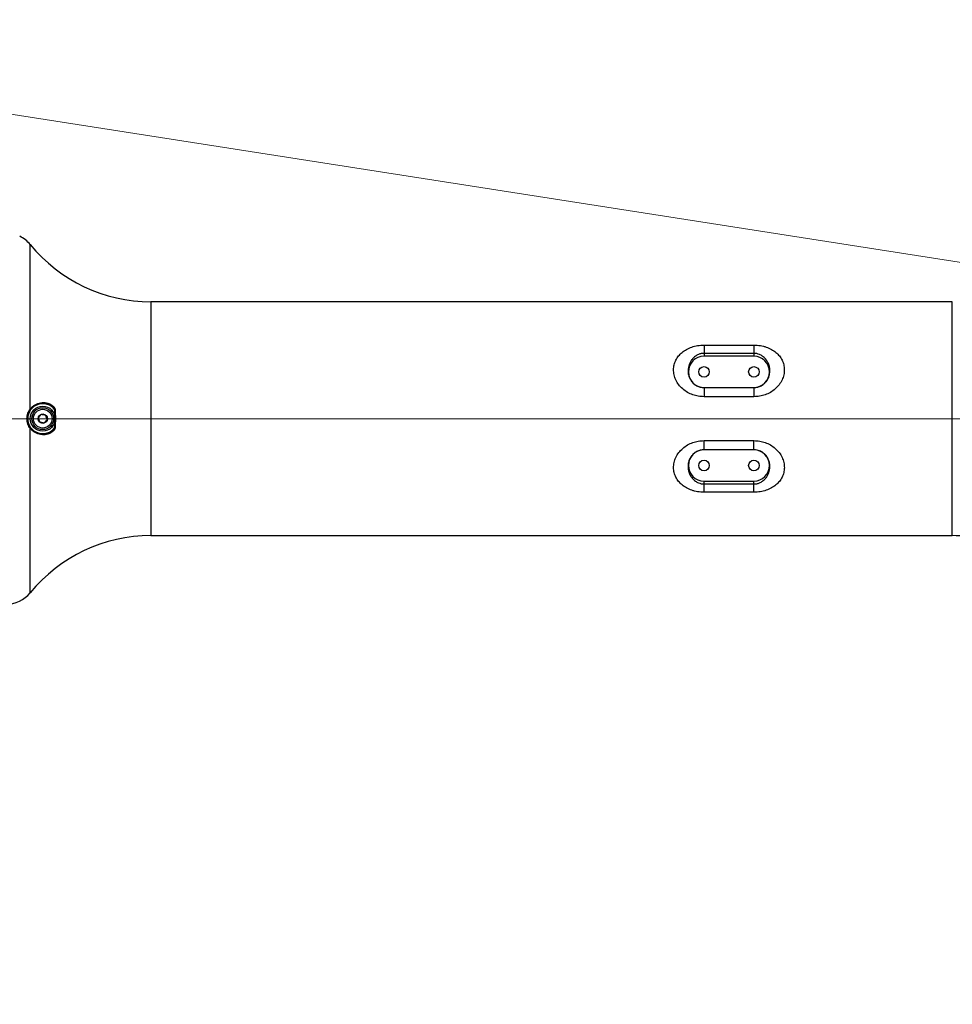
# Model space of a CAD drawing. Header units: millimetres. Extents: x -7 to 844, y 0 to 594.
# Tile 63 of 137: x 210 to 256, y 453 to 502. Entities that reach past the tile are written whole.
import ezdxf

# ---------------------------------------------------------------- set-up
doc = ezdxf.new("R2010")
doc.units = ezdxf.units.MM
doc.styles.add('SLDTEXTSTYLE2', font='HYSWLONGFANGSONG.TTF', dxfattribs={"bigfont": 'bigfont'})
doc.styles.add('SLDTEXTSTYLE3', font='HYSWLONGFANGSONG.TTF')
doc.styles.get("Standard").update_dxf_attribs({"font": 'HYSWLONGFANGSONG.TTF'})
doc.dimstyles.new('SLDDIMSTYLE0', dxfattribs={"dimtxt": 0.18, "dimasz": 4.884615, "dimexe": 0, "dimexo": 0.0625, "dimgap": 0, "dimtad": 0, "dimtih": 1, "dimtoh": 1, "dimdec": 0, "dimrnd": 1e-09, "dimzin": 0, "dimdsep": 46, "dimtxsty": 'Standard', "dimsah": 1, "dimcen": 0.09, "dimadec": 0, "dimazin": 0, "dimtfac": 4.884615, "dimtdec": 0, "dimtofl": 0, "dimtmove": 0, "dimatfit": 3, "dimfxl": 1, "dimfrac": 2, "dimtolj": 1, "dimtzin": 0, "dimarcsym": 0})
doc.dimstyles.new('SLDDIMSTYLE15', dxfattribs={"dimtxt": 9.875366, "dimasz": 4.884615, "dimexe": 0, "dimexo": 0.0625, "dimgap": 2.468842, "dimtad": 0, "dimtih": 1, "dimtoh": 1, "dimlfac": 5, "dimrnd": 1e-09, "dimzin": 12, "dimdsep": 46, "dimtxsty": 'SLDTEXTSTYLE3', "dimblk1": 'NONE', "dimblk2": 'NONE', "dimsah": 1, "dimcen": 0, "dimadec": 0, "dimazin": 3, "dimtfac": 1, "dimtdec": 3, "dimtmove": 0, "dimatfit": 3, "dimldrblk": 'NONE', "dimfxl": 1, "dimfrac": 2, "dimtolj": 1, "dimtzin": 12, "dimarcsym": 0})
doc.dimstyles.new('SLDDIMSTYLE3', dxfattribs={"dimtxt": 9.875366, "dimasz": 4.884615, "dimexe": 0, "dimexo": 0.0625, "dimgap": 2.468842, "dimtad": 0, "dimtih": 1, "dimtoh": 1, "dimlfac": 13, "dimrnd": 1e-09, "dimzin": 12, "dimdsep": 46, "dimtxsty": 'SLDTEXTSTYLE3', "dimsah": 1, "dimcen": 0, "dimadec": 0, "dimazin": 3, "dimtfac": 1, "dimtdec": 3, "dimtofl": 0, "dimtmove": 0, "dimatfit": 3, "dimfxl": 1, "dimfrac": 2, "dimtolj": 1, "dimtzin": 12, "dimarcsym": 0})

# ---------------------------------------------------------------- blocks, each defined once
blk = doc.blocks.new('_D_16')
at = {"color": 7, "linetype": 'Continuous', "lineweight": 18}
for p, q in [((91.435, 515.627), (68.24, 515.627)), ((102.516, 513.898), (91.435, 515.627)), ((305.747, 482.174), (102.516, 513.898))]:
    blk.add_line(p, q, dxfattribs=at)
blk.add_solid([(102.516, 513.898), (97.805, 515.393), (97.573, 513.908)], dxfattribs=at)
at = {"color": 7, "linetype": 'Continuous', "lineweight": 18, "insert": (68.24, 527.564), "char_height": 9.2604, "attachment_point": 1, "style": 'SLDTEXTSTYLE3'}
blk.add_mtext('R2674', dxfattribs=at)
blk = doc.blocks.new('SW_CENTERMARKSYMBOL_3')
at = {"color": 0, "linetype": 'Continuous', "lineweight": 18}
blk.add_line((-0.385, 0), (-218.691, 0), dxfattribs=at)
blk = doc.blocks.new('_D_55')
at = {"color": 7, "linetype": 'Continuous', "lineweight": 18}
blk.add_line((512.91, 531.632), (472.011, 531.632), dxfattribs=at)
at = {"color": 7, "linetype": 'Continuous', "lineweight": 18, "attachment_point": 1}
for s, insert, char_height, style in [('通', (502.68, 543.569), 9.26, 'SLDTEXTSTYLE2'), ('8-', (472.011, 543.569), 9.2604, 'SLDTEXTSTYLE3'), ('%%c', (482.421, 543.569), 9.2604, 'SLDTEXTSTYLE3'), ('22', (494.037, 543.569), 9.2604, 'SLDTEXTSTYLE3')]:
    blk.add_mtext(s, dxfattribs=dict(at, insert=insert, char_height=char_height, style=style))
blk = doc.blocks.new('_None')

msp = doc.modelspace()

# ---------------------------------------------------------------- linework, layer by layer
at = {"color": 8, "linetype": 'Continuous', "lineweight": 25}
for p, q in [((210.714394, 482.604959), (210.714394, 490.720031)), ((216.667311, 487.899518), (216.667311, 482.130287)), ((256.192944, 476.361057), (256.192944, 487.899518)), ((216.667311, 482.130287), (216.667311, 476.361057)), ((210.714394, 473.540544), (210.714394, 481.655615))]:
    msp.add_line(p, q, dxfattribs=at)
at = {"color": 7, "linetype": 'Continuous', "lineweight": 25}
for p, q in [((256.192944, 487.899518), (216.667311, 487.899518)), ((243.946888, 485.76197), (246.408426, 485.76197)), ((243.946888, 485.351989), (243.946888, 485.20721)), ((246.408426, 485.351989), (243.946888, 485.351989)), ((246.408426, 485.351989), (246.408426, 485.20721)), ((246.408426, 485.20721), (243.946888, 485.20721)), ((243.946888, 483.664792), (243.946888, 483.668749)), ((243.946888, 483.668749), (246.408426, 483.668749)), ((243.946888, 483.664792), (246.408426, 483.664792)), ((246.408426, 483.664792), (246.408426, 483.668749)), ((246.408426, 483.213786), (243.946888, 483.213786)), ((210.714983, 482.590308), (210.714394, 482.604959)), ((211.857884, 482.736606), (211.828427, 482.717469)), ((211.940608, 482.568962), (211.926349, 482.567876)), ((210.714983, 481.670266), (210.714394, 481.655615)), ((211.828427, 481.543105), (211.857884, 481.523969)), ((211.940608, 481.691612), (211.926349, 481.692699)), ((243.946888, 481.046789), (246.408426, 481.046789)), ((243.946888, 480.595783), (243.946888, 480.591826)), ((246.408426, 480.595783), (243.946888, 480.595783)), ((246.408426, 480.591826), (243.946888, 480.591826)), ((246.408426, 480.595783), (246.408426, 480.591826)), ((243.946888, 478.908585), (243.946888, 479.053364)), ((243.946888, 479.053364), (246.408426, 479.053364)), ((246.408426, 478.908585), (246.408426, 479.053364)), ((243.946888, 478.908585), (246.408426, 478.908585)), ((246.408426, 478.498605), (243.946888, 478.498605)), ((216.667311, 476.361057), (256.192944, 476.361057))]:
    msp.add_line(p, q, dxfattribs=at)
for centre, radius in [((243.946888, 484.43798), 0.261538), ((246.408426, 484.43798), 0.261538), ((211.331503, 482.130287), 0.615385), ((211.331503, 482.130287), 0.538462), ((211.331503, 482.130287), 0.461538), ((211.331503, 482.130287), 0.230769), ((243.946888, 479.822595), 0.261538), ((246.408426, 479.822595), 0.261538)]:
    msp.add_circle(centre, radius, dxfattribs=at)
for centre, radius, start, end in [((209.523811, 489.745672), 1.538462, 39.2964802, 64.1500334), ((216.667311, 495.591826), 7.692308, 219.2964802, 270), ((243.946888, 484.43798), 0.769231, 90, 270), ((246.408426, 484.43798), 0.769231, 270, 90), ((211.331503, 482.130287), 0.738462, 36.3394627, 323.6605373), ((243.946888, 479.822595), 0.769231, 90, 270), ((246.408426, 479.822595), 0.769231, 270, 90), ((216.667311, 468.668749), 7.692308, 90, 140.7035198), ((256.192944, 472.514903), 3.846154, 46.525995, 90), ((209.523811, 474.514903), 1.538462, 270, 320.7035198)]:
    msp.add_arc(centre, radius, start, end, dxfattribs=at)
for points, knots in [([(243.946888, 483.213786), (243.851801, 483.218177), (243.663234, 483.226883), (243.386717, 483.301045), (243.125485, 483.420271), (242.889578, 483.589646), (242.693286, 483.799615), (242.550292, 484.039441), (242.463426, 484.293649), (242.437734, 484.548887), (242.467556, 484.794848), (242.551281, 485.022641), (242.682769, 485.22814), (242.861187, 485.407729), (243.08044, 485.557156), (243.340849, 485.670714), (243.632815, 485.747144), (243.841321, 485.756986), (243.946888, 485.76197)], [0, 0, 0, 0, 0.062211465, 0.123372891, 0.186407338, 0.250167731, 0.314200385, 0.377169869, 0.438620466, 0.499594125, 0.558721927, 0.617985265, 0.67738503, 0.737273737, 0.800356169, 0.863639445, 0.930959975, 1, 1, 1, 1]), ([(246.408426, 485.76197), (246.461573, 485.760716), (246.567968, 485.758205), (246.723775, 485.738036), (246.874452, 485.706724), (247.060634, 485.651018), (247.275644, 485.556619), (247.494283, 485.407671), (247.672205, 485.228455), (247.803362, 485.02342), (247.887289, 484.79577), (247.917504, 484.550126), (247.891417, 484.294443), (247.805636, 484.038964), (247.66072, 483.798529), (247.465514, 483.589004), (247.229813, 483.419579), (246.96865, 483.300939), (246.691441, 483.226826), (246.503265, 483.218156), (246.408426, 483.213786)], [0, 0, 0, 0, 0.034798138, 0.06966352, 0.10317851, 0.136788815, 0.199947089, 0.263014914, 0.322561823, 0.381824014, 0.441142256, 0.500295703, 0.560923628, 0.623092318, 0.686227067, 0.750278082, 0.813177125, 0.876907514, 0.937963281, 1, 1, 1, 1]), ([(243.946888, 485.351989), (243.899167, 485.349171), (243.827512, 485.344939), (243.738074, 485.320956), (243.666512, 485.295004), (243.592748, 485.2585), (243.517335, 485.210044), (243.435451, 485.143332), (243.352296, 485.054236), (243.273347, 484.93834), (243.211766, 484.807637), (243.169978, 484.661145), (243.155581, 484.529846), (243.15913, 484.418758), (243.173483, 484.307518), (243.202411, 484.204659), (243.242186, 484.114199), (243.272032, 484.058135), (243.324215, 483.97633), (243.395776, 483.892414), (243.491704, 483.811834), (243.578427, 483.756917), (243.669618, 483.715238), (243.789281, 483.675679), (243.883776, 483.669152), (243.946888, 483.664792)], [0, 0, 0, 0, 0.0515644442, 0.0774254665, 0.1057307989, 0.1420691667, 0.1796950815, 0.22173333, 0.2824461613, 0.3439700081, 0.4087639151, 0.4687466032, 0.5323864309, 0.5642130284, 0.5961637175, 0.65892661, 0.6812599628, 0.7043253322, 0.7281479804, 0.786810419, 0.8230262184, 0.8638369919, 0.8977701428, 0.9317227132, 1, 1, 1, 1]), ([(246.408426, 483.664792), (246.437882, 483.665794), (246.500407, 483.667921), (246.59302, 483.685603), (246.684609, 483.714547), (246.804066, 483.769403), (246.91074, 483.845961), (246.997066, 483.93631), (247.070254, 484.031006), (247.141513, 484.16363), (247.189848, 484.335767), (247.200476, 484.476426), (247.193794, 484.584194), (247.180809, 484.669288), (247.15819, 484.758265), (247.12368, 484.850869), (247.089326, 484.919098), (247.061284, 484.966143), (247.043151, 484.994206), (247.02268, 485.023347), (247.004386, 485.047202), (246.987022, 485.068484), (246.968791, 485.089693), (246.941995, 485.118491), (246.89801, 485.161094), (246.838345, 485.209754), (246.762953, 485.258335), (246.670883, 485.303567), (246.554347, 485.342862), (246.456486, 485.348983), (246.408426, 485.351989)], [0, 0, 0, 0, 0.031955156, 0.067830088, 0.101934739, 0.136023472, 0.210278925, 0.242511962, 0.271465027, 0.340122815, 0.40496262, 0.467754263, 0.49953455, 0.531405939, 0.57087888, 0.612491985, 0.656396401, 0.670169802, 0.684985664, 0.70085451, 0.717787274, 0.725303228, 0.737851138, 0.755471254, 0.77822007, 0.8201372, 0.857896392, 0.894154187, 0.948018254, 1, 1, 1, 1]), ([(210.714394, 482.604959), (210.750356, 482.647498), (210.822306, 482.732605), (210.949553, 482.821127), (211.086447, 482.884757), (211.233151, 482.920787), (211.387477, 482.92873), (211.546947, 482.904122), (211.708346, 482.846633), (211.808082, 482.77325), (211.857884, 482.736606)], [0, 0, 0, 0, 0.125243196, 0.250572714, 0.375292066, 0.499712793, 0.625017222, 0.749566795, 0.874948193, 1, 1, 1, 1]), ([(211.828427, 482.717469), (211.779956, 482.75319), (211.707141, 482.806853), (211.60375, 482.851141), (211.499967, 482.884319), (211.370194, 482.903588), (211.220102, 482.896165), (211.077278, 482.861289), (210.94404, 482.799736), (210.820218, 482.714126), (210.750025, 482.631537), (210.714983, 482.590308)], [0, 0, 0, 0, 0.124427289, 0.186922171, 0.249738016, 0.374358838, 0.499893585, 0.624597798, 0.749559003, 0.874977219, 1, 1, 1, 1]), ([(210.714394, 481.655615), (210.692939, 481.686347), (210.650032, 481.747807), (210.597806, 481.863449), (210.562919, 481.992289), (210.550617, 482.129578), (210.562683, 482.267106), (210.597476, 482.396241), (210.649776, 482.512354), (210.692795, 482.574006), (210.714394, 482.604959)], [0, 0, 0, 0, 0.125277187, 0.250536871, 0.374743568, 0.499290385, 0.624066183, 0.748788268, 0.873872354, 1, 1, 1, 1]), ([(210.714983, 482.590308), (210.694338, 482.560308), (210.653251, 482.500604), (210.603211, 482.38804), (210.569929, 482.262879), (210.558386, 482.129601), (210.570154, 481.996555), (210.603525, 481.87168), (210.653495, 481.759571), (210.694475, 481.700052), (210.714983, 481.670266)], [0, 0, 0, 0, 0.126352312, 0.251460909, 0.376079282, 0.500708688, 0.625104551, 0.749213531, 0.874497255, 1, 1, 1, 1]), ([(211.259216, 482.34025), (211.238359, 482.316259), (211.202672, 482.275208), (211.150794, 482.215534), (211.124973, 482.185832), (211.113527, 482.172666)], [0, 0, 0, 0, 0.4391256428, 0.7513741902, 1, 1, 1, 1]), ([(211.477193, 482.297871), (211.464505, 482.300338), (211.428841, 482.307271), (211.362267, 482.320215), (211.300783, 482.332169), (211.267995, 482.338543), (211.259216, 482.34025)], [0, 0, 0, 0, 0.184930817, 0.51984642, 0.871443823, 1, 1, 1, 1]), ([(211.926349, 482.567876), (211.914472, 482.596585), (211.890854, 482.653674), (211.849156, 482.696286), (211.828427, 482.717469)], [0, 0, 0, 0, 0.502874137, 1, 1, 1, 1]), ([(211.857884, 482.736606), (211.868375, 482.726057), (211.889394, 482.704924), (211.91321, 482.663552), (211.932506, 482.618524), (211.937899, 482.585533), (211.940608, 482.568962)], [0, 0, 0, 0, 0.249357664, 0.499578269, 0.748644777, 1, 1, 1, 1]), ([(211.113527, 482.172666), (211.123876, 482.142608), (211.141583, 482.091176), (211.167323, 482.016411), (211.180135, 481.979199), (211.185814, 481.962704)], [0, 0, 0, 0, 0.439125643, 0.75137419, 1, 1, 1, 1]), ([(211.185814, 481.962704), (211.194592, 481.960997), (211.22738, 481.954623), (211.288864, 481.942669), (211.355438, 481.929725), (211.391103, 481.922792), (211.40379, 481.920325)], [0, 0, 0, 0, 0.1285561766, 0.4801535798, 0.8150691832, 1, 1, 1, 1]), ([(211.40379, 481.920325), (211.424647, 481.944316), (211.460335, 481.985367), (211.512213, 482.045041), (211.538034, 482.074742), (211.54948, 482.087908)], [0, 0, 0, 0, 0.439125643, 0.75137419, 1, 1, 1, 1]), ([(211.54948, 482.087908), (211.539131, 482.117967), (211.521424, 482.169399), (211.495683, 482.244163), (211.482872, 482.281375), (211.477193, 482.297871)], [0, 0, 0, 0, 0.439125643, 0.75137419, 1, 1, 1, 1]), ([(211.857884, 481.523969), (211.808195, 481.487396), (211.708754, 481.414204), (211.547606, 481.356632), (211.388395, 481.331899), (211.233845, 481.339674), (211.086911, 481.37562), (210.949669, 481.439371), (210.822329, 481.527944), (210.750361, 481.613072), (210.714394, 481.655615)], [0, 0, 0, 0, 0.124779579, 0.249714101, 0.374450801, 0.499359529, 0.624449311, 0.749362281, 0.874742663, 1, 1, 1, 1]), ([(210.714983, 481.670266), (210.750029, 481.629033), (210.820241, 481.546423), (210.944152, 481.460767), (211.077736, 481.399082), (211.220753, 481.364344), (211.371177, 481.356874), (211.526133, 481.380884), (211.682933, 481.436586), (211.780003, 481.507653), (211.828427, 481.543105)], [0, 0, 0, 0, 0.125054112, 0.250540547, 0.375713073, 0.501105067, 0.626259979, 0.751084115, 0.87582703, 1, 1, 1, 1]), ([(211.828427, 481.543105), (211.849158, 481.564292), (211.890856, 481.606904), (211.914474, 481.663993), (211.926349, 481.692699)], [0, 0, 0, 0, 0.49718871, 1, 1, 1, 1]), ([(211.940608, 481.691612), (211.937909, 481.675084), (211.932522, 481.642097), (211.913243, 481.597088), (211.889412, 481.555676), (211.868392, 481.534536), (211.857884, 481.523969)], [0, 0, 0, 0, 0.25070338, 0.500360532, 0.750229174, 1, 1, 1, 1]), ([(243.946888, 478.498605), (243.893742, 478.499859), (243.787347, 478.50237), (243.631539, 478.522538), (243.480863, 478.553851), (243.29468, 478.609557), (243.07967, 478.703955), (242.861031, 478.852904), (242.68311, 479.03212), (242.551953, 479.237155), (242.468026, 479.464805), (242.43781, 479.710449), (242.463897, 479.966132), (242.549678, 480.221611), (242.694595, 480.462046), (242.8898, 480.671571), (243.125501, 480.840996), (243.386665, 480.959636), (243.663873, 481.033749), (243.85205, 481.042419), (243.946888, 481.046789)], [0, 0, 0, 0, 0.034798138, 0.06966352, 0.10317851, 0.136788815, 0.199947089, 0.263014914, 0.322561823, 0.381824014, 0.441142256, 0.500295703, 0.560923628, 0.623092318, 0.686227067, 0.750278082, 0.813177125, 0.876907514, 0.937963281, 1, 1, 1, 1]), ([(246.408426, 481.046789), (246.503513, 481.042398), (246.692081, 481.033692), (246.968597, 480.95953), (247.229829, 480.840304), (247.465736, 480.670929), (247.662029, 480.46096), (247.805023, 480.221134), (247.891889, 479.966926), (247.91758, 479.711688), (247.887758, 479.465727), (247.804033, 479.237934), (247.672545, 479.032435), (247.494127, 478.852846), (247.274874, 478.703419), (247.014465, 478.589861), (246.722499, 478.513431), (246.513994, 478.503588), (246.408426, 478.498605)], [0, 0, 0, 0, 0.062211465, 0.123372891, 0.186407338, 0.250167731, 0.314200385, 0.377169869, 0.438620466, 0.499594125, 0.558721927, 0.617985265, 0.67738503, 0.737273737, 0.800356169, 0.863639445, 0.930959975, 1, 1, 1, 1]), ([(243.946888, 480.595783), (243.917432, 480.594781), (243.854907, 480.592654), (243.762294, 480.574972), (243.670705, 480.546028), (243.551248, 480.491172), (243.444574, 480.414614), (243.358249, 480.324264), (243.28523, 480.229796), (243.21456, 480.098344), (243.165911, 479.926941), (243.154827, 479.786338), (243.161402, 479.677311), (243.174414, 479.59164), (243.197125, 479.502308), (243.231634, 479.409707), (243.265988, 479.341477), (243.29403, 479.294432), (243.312164, 479.266369), (243.332635, 479.237228), (243.350929, 479.213372), (243.368292, 479.192091), (243.386523, 479.170882), (243.41332, 479.142084), (243.457305, 479.099481), (243.516969, 479.05082), (243.592361, 479.00224), (243.684431, 478.957007), (243.800967, 478.917713), (243.898828, 478.911592), (243.946888, 478.908585)], [0, 0, 0, 0, 0.031954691, 0.0678291, 0.101933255, 0.13602149, 0.210275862, 0.24250843, 0.271461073, 0.339811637, 0.403526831, 0.467072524, 0.499098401, 0.531412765, 0.57088513, 0.612497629, 0.656401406, 0.670174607, 0.684990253, 0.700858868, 0.717791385, 0.725307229, 0.737854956, 0.755474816, 0.7782233, 0.82013982, 0.857898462, 0.894155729, 0.948019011, 1, 1, 1, 1]), ([(246.408426, 478.908585), (246.456148, 478.911404), (246.527802, 478.915636), (246.61724, 478.939619), (246.688803, 478.965571), (246.762567, 479.002074), (246.837979, 479.05053), (246.919863, 479.117243), (247.003018, 479.206338), (247.081968, 479.322238), (247.143547, 479.452927), (247.185341, 479.599464), (247.202695, 479.757784), (247.189451, 479.928058), (247.140756, 480.097689), (247.068935, 480.231912), (246.995755, 480.326085), (246.910808, 480.413552), (246.805594, 480.490456), (246.680213, 480.548378), (246.554753, 480.586781), (246.463245, 480.592411), (246.408426, 480.595783)], [0, 0, 0, 0, 0.051575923, 0.077442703, 0.105754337, 0.142100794, 0.179735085, 0.221782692, 0.282509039, 0.344046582, 0.408854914, 0.468850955, 0.532501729, 0.596557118, 0.661679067, 0.726176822, 0.761031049, 0.790985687, 0.858382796, 0.900875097, 0.94061825, 1, 1, 1, 1])]:
    msp.add_open_spline(points, degree=3, knots=knots, dxfattribs=at)
for points in [[(243.946888, 485.76197), (243.946888, 485.710729), (243.946888, 485.608247), (243.946888, 485.489451), (243.946888, 485.398273), (243.946888, 485.367417), (243.946888, 485.351989)], [(246.408426, 485.76197), (246.408426, 485.710729), (246.408426, 485.608247), (246.408426, 485.489451), (246.408426, 485.398273), (246.408426, 485.367417), (246.408426, 485.351989)], [(243.946888, 483.664792), (243.946888, 483.650159), (243.946888, 483.620894), (243.946888, 483.509562), (243.946888, 483.366973), (243.946888, 483.264848), (243.946888, 483.213786)], [(246.408426, 483.664792), (246.408426, 483.650159), (246.408426, 483.620894), (246.408426, 483.509562), (246.408426, 483.366973), (246.408426, 483.264848), (246.408426, 483.213786)], [(211.926349, 481.692699), (211.934715, 481.838562), (211.951446, 482.130287), (211.934715, 482.422013), (211.926349, 482.567876)], [(211.940608, 482.568962), (211.948948, 482.422737), (211.965629, 482.130287), (211.948948, 481.837837), (211.940608, 481.691612)], [(243.946888, 480.595783), (243.946888, 480.610416), (243.946888, 480.639681), (243.946888, 480.751013), (243.946888, 480.893602), (243.946888, 480.995726), (243.946888, 481.046789)], [(246.408426, 480.595783), (246.408426, 480.610416), (246.408426, 480.639681), (246.408426, 480.751013), (246.408426, 480.893602), (246.408426, 480.995726), (246.408426, 481.046789)], [(243.946888, 478.498605), (243.946888, 478.549846), (243.946888, 478.652328), (243.946888, 478.771124), (243.946888, 478.862302), (243.946888, 478.893157), (243.946888, 478.908585)], [(246.408426, 478.498605), (246.408426, 478.549846), (246.408426, 478.652328), (246.408426, 478.771124), (246.408426, 478.862302), (246.408426, 478.893157), (246.408426, 478.908585)]]:
    msp.add_open_spline(points, degree=3, dxfattribs=at)

# ---------------------------------------------------------------- block references
at = {"color": 7, "linetype": 'Continuous', "lineweight": 18}
msp.add_blockref('SW_CENTERMARKSYMBOL_3', (304.139196, 482.130287), dxfattribs=at)

# ---------------------------------------------------------------- dimensions: what is measured, and where the dimension line sits
dim = msp.add_diameter_dim_2p(p1=(3.286, 2.923341), p2=(0, 0), text='8-<>通', dimstyle='SLDDIMSTYLE15', dxfattribs=at)
dim.commit()
dim.dimension.update_dxf_attribs({"geometry": '_D_55', "text_midpoint": (491.667114, 539.014431), "dimtype": 163})
dim = msp.add_radius_dim(center=(305.746836, 482.174349), mpoint=(102.515538, 513.897602), dimstyle='SLDDIMSTYLE3', dxfattribs=at)
dim.commit()
dim.dimension.update_dxf_attribs({"geometry": '_D_16', "text_midpoint": (79.04386, 521.740773), "dimtype": 164})

# ---------------------------------------------------------------- leaders
msp.add_leader([(183.865985, 482.077479), (211.610727, 430.416568)], dimstyle='SLDDIMSTYLE0', dxfattribs=at)

doc.saveas('drawing.dxf')
